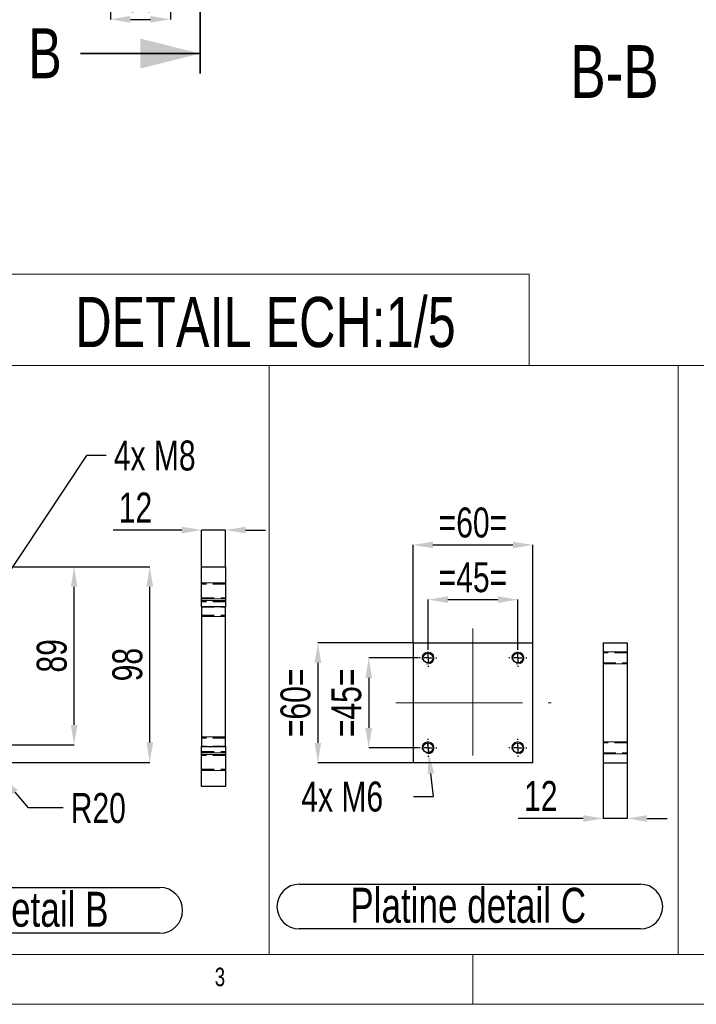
# Model space of a CAD drawing. Header units: millimetres. Extents: x 5 to 415, y 5 to 345.
# Tile 3 of 11: x 115 to 182, y 5 to 104. Entities that reach past the tile are written whole.
import ezdxf

# ---------------------------------------------------------------- set-up
doc = ezdxf.new("R2010")
doc.units = ezdxf.units.MM
doc.header["$PDSIZE"] = -1
doc.linetypes.add('CENTERX2', pattern=[20.32, 12.7, -2.54, 2.54, -2.54])
doc.linetypes.add('HIDDEN', pattern=[1.905, 1.27, -0.635])
for name, color, linetype in [('COTES', 1, 'Continuous'), ('NOTES', 6, 'Continuous'), ('TRAIT-FINS', 9, 'Continuous'), ('TRAIT-MIXTES', 3, 'CENTERX2'), ('TRAIT-TIRET', 2, 'HIDDEN')]:
    doc.layers.add(name, color=color, linetype=linetype)
doc.layers.add('TRAIT-FORT', color=4, linetype='Continuous', lineweight=25)
doc.styles.add('SLDTEXTSTYLE0', font='TXT', dxfattribs={"width": 0.75})
doc.dimstyles.new('SLDDIMSTYLE1', dxfattribs={"dimtxt": 3, "dimasz": 2, "dimexe": 0, "dimexo": 0.0625, "dimgap": 0.75, "dimtad": 1, "dimdec": 0, "dimlfac": 10, "dimrnd": 1e-09, "dimzin": 12, "dimdsep": 46, "dimtxsty": 'SLDTEXTSTYLE0', "dimsah": 1, "dimcen": 0.09, "dimadec": 0, "dimazin": 3, "dimtfac": 1, "dimtdec": 0, "dimtmove": 0, "dimatfit": 0, "dimfxl": 1, "dimfrac": 2, "dimtolj": 1, "dimtzin": 12, "dimarcsym": 0})
doc.dimstyles.new('SLDDIMSTYLE11', dxfattribs={"dimtxt": 3, "dimasz": 2, "dimexe": 0, "dimexo": 0.0625, "dimgap": 0.75, "dimtad": 1, "dimdec": 0, "dimlfac": 5, "dimrnd": 1e-09, "dimzin": 12, "dimdsep": 46, "dimtxsty": 'SLDTEXTSTYLE0', "dimsah": 1, "dimcen": 0.09, "dimadec": 0, "dimazin": 3, "dimtfac": 1, "dimtdec": 0, "dimtmove": 0, "dimatfit": 0, "dimfxl": 1, "dimfrac": 2, "dimtolj": 1, "dimtzin": 12, "dimarcsym": 0})
doc.dimstyles.new('SLDDIMSTYLE13', dxfattribs={"dimtxt": 3, "dimasz": 2, "dimexe": 0, "dimexo": 0.0625, "dimgap": 0.75, "dimtad": 1, "dimdec": 0, "dimlfac": 5, "dimrnd": 1e-09, "dimzin": 12, "dimdsep": 46, "dimtxsty": 'SLDTEXTSTYLE0', "dimsah": 1, "dimcen": 0.09, "dimadec": 0, "dimazin": 3, "dimtfac": 1, "dimtdec": 0, "dimtofl": 0, "dimtmove": 0, "dimatfit": 3, "dimfxl": 1, "dimfrac": 2, "dimtolj": 1, "dimtzin": 12, "dimarcsym": 0})
doc.dimstyles.new('SLDDIMSTYLE15', dxfattribs={"dimtxt": 3, "dimasz": 2, "dimexe": 0, "dimexo": 0.0625, "dimgap": 0.75, "dimtad": 0, "dimtih": 1, "dimtoh": 1, "dimdec": 0, "dimlfac": 5, "dimrnd": 1e-09, "dimzin": 12, "dimdsep": 46, "dimtxsty": 'SLDTEXTSTYLE0', "dimblk1": 'NONE', "dimsah": 1, "dimcen": 0, "dimadec": 0, "dimazin": 3, "dimtfac": 1, "dimtdec": 0, "dimtmove": 0, "dimatfit": 3, "dimldrblk": 'NONE', "dimfxl": 1, "dimfrac": 2, "dimtolj": 1, "dimtzin": 12, "dimarcsym": 0})
doc.dimstyles.new('SLDDIMSTYLE16', dxfattribs={"dimtxt": 3, "dimasz": 2, "dimexe": 0, "dimexo": 0.0625, "dimgap": 0.75, "dimtad": 0, "dimtih": 1, "dimtoh": 1, "dimdec": 0, "dimlfac": 5, "dimrnd": 1e-09, "dimzin": 12, "dimdsep": 46, "dimtxsty": 'SLDTEXTSTYLE0', "dimsah": 1, "dimcen": 0, "dimadec": 0, "dimazin": 3, "dimtfac": 1, "dimtdec": 0, "dimtofl": 0, "dimtmove": 0, "dimatfit": 3, "dimfxl": 1, "dimfrac": 2, "dimtolj": 1, "dimtzin": 12, "dimarcsym": 0})

# ---------------------------------------------------------------- blocks, each defined once
blk = doc.blocks.new('_D_19')
at = {"layer": 'COTES', "color": 0, "lineweight": -2, "transparency": 16777216}
for p, q in [((123.72, 113.048), (123.72, 103.632)), ((129.72, 113.048), (129.72, 103.632)), ((125.72, 103.632), (127.72, 103.632))]:
    blk.add_line(p, q, dxfattribs=at)
at = {"layer": 'COTES', "color": 0, "transparency": 16777216}
for points in [[(125.72, 103.966), (125.72, 103.299), (123.72, 103.632)], [(127.72, 103.966), (127.72, 103.299), (129.72, 103.632)]]:
    blk.add_solid(points, dxfattribs=at)
at = {"layer": 'Defpoints', "color": 0, "transparency": 16777216}
for p in [(123.72, 113.111), (129.72, 113.111), (129.72, 103.632)]:
    blk.add_point(p, dxfattribs=at)
at = {"layer": 'COTES', "color": 0, "transparency": 16777216, "insert": (126.72, 107.382), "char_height": 3, "attachment_point": 2, "style": 'SLDTEXTSTYLE0'}
blk.add_mtext('\\A1;= 60 =', dxfattribs=at)
blk = doc.blocks.new('_D_76')
at = {"layer": 'COTES', "color": 0, "lineweight": -2, "transparency": 16777216}
for p, q in [((110.333, 48.809), (120.082, 48.809)), ((120.082, 32.981), (120.082, 46.809)), ((98.537, 30.981), (120.082, 30.981))]:
    blk.add_line(p, q, dxfattribs=at)
at = {"layer": 'COTES', "color": 0, "transparency": 16777216}
for points in [[(119.749, 46.809), (120.415, 46.809), (120.082, 48.809)], [(119.749, 32.981), (120.415, 32.981), (120.082, 30.981)]]:
    blk.add_solid(points, dxfattribs=at)
at = {"layer": 'Defpoints', "color": 0, "transparency": 16777216}
for p in [(110.271, 48.809), (120.082, 48.809), (98.475, 30.981)]:
    blk.add_point(p, dxfattribs=at)
at = {"layer": 'COTES', "color": 0, "transparency": 16777216, "insert": (116.332, 39.895), "char_height": 3, "attachment_point": 2, "rotation": 90, "style": 'SLDTEXTSTYLE0'}
blk.add_mtext('\\A1;89', dxfattribs=at)
blk = doc.blocks.new('_D_77')
at = {"layer": 'COTES', "color": 0, "lineweight": -2, "transparency": 16777216}
for p, q in [((110.333, 48.809), (127.655, 48.809)), ((127.655, 31.221), (127.655, 46.809)), ((109.902, 29.221), (127.655, 29.221))]:
    blk.add_line(p, q, dxfattribs=at)
at = {"layer": 'COTES', "color": 0, "transparency": 16777216}
for points in [[(127.322, 46.809), (127.989, 46.809), (127.655, 48.809)], [(127.322, 31.221), (127.989, 31.221), (127.655, 29.221)]]:
    blk.add_solid(points, dxfattribs=at)
at = {"layer": 'Defpoints', "color": 0, "transparency": 16777216}
for p in [(110.271, 48.809), (127.655, 48.809), (109.839, 29.221)]:
    blk.add_point(p, dxfattribs=at)
at = {"layer": 'COTES', "color": 0, "transparency": 16777216, "insert": (123.905, 39.015), "char_height": 3, "attachment_point": 2, "rotation": 90, "style": 'SLDTEXTSTYLE0'}
blk.add_mtext('\\A1;98', dxfattribs=at)
blk = doc.blocks.new('_D_84')
at = {"layer": 'COTES', "color": 0, "lineweight": -2, "transparency": 16777216}
for p, q in [((121.304, 59.956), (112.694, 46.971)), ((123.304, 59.956), (121.304, 59.956)), ((110.705, 43.97), (111.589, 45.304))]:
    blk.add_line(p, q, dxfattribs=at)
at = {"layer": 'COTES', "color": 0, "transparency": 16777216}
blk.add_solid([(112.416, 47.155), (112.972, 46.787), (111.589, 45.304)], dxfattribs=at)
at = {"layer": 'Defpoints', "color": 0, "transparency": 16777216}
for p in [(111.589, 45.304), (110.705, 43.97)]:
    blk.add_point(p, dxfattribs=at)
at = {"layer": 'COTES', "color": 0, "transparency": 16777216, "insert": (124.054, 61.456), "char_height": 3, "attachment_point": 1, "style": 'SLDTEXTSTYLE0'}
blk.add_mtext('\\A1;4x M8', dxfattribs=at)
blk = doc.blocks.new('_None')
blk = doc.blocks.new('_D_85')
at = {"layer": 'COTES', "color": 0, "lineweight": -2, "transparency": 16777216}
for p, q in [((115.506, 24.659), (114.16, 26.24)), ((118.989, 24.659), (115.506, 24.659))]:
    blk.add_line(p, q, dxfattribs=at)
at = {"layer": 'COTES', "color": 0, "transparency": 16777216}
blk.add_solid([(114.414, 26.456), (113.906, 26.024), (112.864, 27.763)], dxfattribs=at)
at = {"layer": 'Defpoints', "color": 0, "transparency": 16777216}
for p in [(110.271, 30.809), (112.864, 27.763)]:
    blk.add_point(p, dxfattribs=at)
at = {"layer": 'COTES', "color": 0, "transparency": 16777216, "insert": (119.739, 26.159), "char_height": 3, "attachment_point": 1, "style": 'SLDTEXTSTYLE0'}
blk.add_mtext('\\A1;R20', dxfattribs=at)
blk = doc.blocks.new('SW_NOTE_17')
at = {"layer": 'NOTES', "color": 0}
for p, q in [((-0.102, 4.938), (33.195, 4.938)), ((33.195, 0.353), (-0.102, 0.353))]:
    blk.add_line(p, q, dxfattribs=at)
for centre, start, end in [((-0.102, 2.645), 90, 270), ((33.195, 2.645), 270, 90)]:
    blk.add_arc(centre, 2.293, start, end, dxfattribs=at)
at = {"layer": 'NOTES', "color": 0, "insert": (16.352, 4.512), "char_height": 3.5, "attachment_point": 2, "style": 'SLDTEXTSTYLE0'}
blk.add_mtext('Platine detail B', dxfattribs=at)
blk = doc.blocks.new('_D_86')
at = {"layer": 'COTES', "color": 0, "lineweight": -2, "transparency": 16777216}
for p, q in [((154.562, 39.683), (149.586, 39.683)), ((149.586, 37.683), (149.586, 32.683)), ((154.562, 30.683), (149.586, 30.683))]:
    blk.add_line(p, q, dxfattribs=at)
at = {"layer": 'COTES', "color": 0, "transparency": 16777216}
for points in [[(149.253, 37.683), (149.919, 37.683), (149.586, 39.683)], [(149.253, 32.683), (149.919, 32.683), (149.586, 30.683)]]:
    blk.add_solid(points, dxfattribs=at)
at = {"layer": 'Defpoints', "color": 0, "transparency": 16777216}
for p in [(154.625, 39.683), (149.586, 30.683), (154.625, 30.683)]:
    blk.add_point(p, dxfattribs=at)
at = {"layer": 'COTES', "color": 0, "transparency": 16777216, "insert": (145.836, 35.183), "char_height": 3, "attachment_point": 2, "rotation": 90, "style": 'SLDTEXTSTYLE0'}
blk.add_mtext('\\A1;=45=', dxfattribs=at)
blk = doc.blocks.new('_D_87')
at = {"layer": 'COTES', "color": 0, "lineweight": -2, "transparency": 16777216}
for p, q in [((153.962, 41.183), (144.495, 41.183)), ((144.495, 39.183), (144.495, 31.183)), ((153.962, 29.183), (144.495, 29.183))]:
    blk.add_line(p, q, dxfattribs=at)
at = {"layer": 'COTES', "color": 0, "transparency": 16777216}
for points in [[(144.162, 39.183), (144.829, 39.183), (144.495, 41.183)], [(144.162, 31.183), (144.829, 31.183), (144.495, 29.183)]]:
    blk.add_solid(points, dxfattribs=at)
at = {"layer": 'Defpoints', "color": 0, "transparency": 16777216}
for p in [(154.025, 41.183), (144.495, 29.183), (154.025, 29.183)]:
    blk.add_point(p, dxfattribs=at)
at = {"layer": 'COTES', "color": 0, "transparency": 16777216, "insert": (140.745, 35.183), "char_height": 3, "attachment_point": 2, "rotation": 90, "style": 'SLDTEXTSTYLE0'}
blk.add_mtext('\\A1;=60=', dxfattribs=at)
blk = doc.blocks.new('_D_88')
at = {"layer": 'COTES', "color": 0, "lineweight": -2, "transparency": 16777216}
for p, q in [((155.525, 40.645), (155.525, 45.52)), ((157.525, 45.52), (162.525, 45.52)), ((164.525, 40.645), (164.525, 45.52))]:
    blk.add_line(p, q, dxfattribs=at)
at = {"layer": 'COTES', "color": 0, "transparency": 16777216}
for points in [[(157.525, 45.854), (157.525, 45.187), (155.525, 45.52)], [(162.525, 45.854), (162.525, 45.187), (164.525, 45.52)]]:
    blk.add_solid(points, dxfattribs=at)
at = {"layer": 'Defpoints', "color": 0, "transparency": 16777216}
for p in [(164.525, 45.52), (155.525, 40.583), (164.525, 40.583)]:
    blk.add_point(p, dxfattribs=at)
at = {"layer": 'COTES', "color": 0, "transparency": 16777216, "insert": (160.025, 49.27), "char_height": 3, "attachment_point": 2, "style": 'SLDTEXTSTYLE0'}
blk.add_mtext('\\A1;=45=', dxfattribs=at)
blk = doc.blocks.new('_D_89')
at = {"layer": 'COTES', "color": 0, "lineweight": -2, "transparency": 16777216}
for p, q in [((154.025, 41.245), (154.025, 50.998)), ((156.025, 50.998), (164.025, 50.998)), ((166.025, 41.245), (166.025, 50.998))]:
    blk.add_line(p, q, dxfattribs=at)
at = {"layer": 'COTES', "color": 0, "transparency": 16777216}
for points in [[(156.025, 51.331), (156.025, 50.665), (154.025, 50.998)], [(164.025, 51.331), (164.025, 50.665), (166.025, 50.998)]]:
    blk.add_solid(points, dxfattribs=at)
at = {"layer": 'Defpoints', "color": 0, "transparency": 16777216}
for p in [(166.025, 50.998), (154.025, 41.183), (166.025, 41.183)]:
    blk.add_point(p, dxfattribs=at)
at = {"layer": 'COTES', "color": 0, "transparency": 16777216, "insert": (160.025, 54.748), "char_height": 3, "attachment_point": 2, "style": 'SLDTEXTSTYLE0'}
blk.add_mtext('\\A1;=60=', dxfattribs=at)
blk = doc.blocks.new('_D_90')
at = {"layer": 'COTES', "color": 0, "lineweight": -2, "transparency": 16777216}
for p, q in [((155.456, 31.279), (155.593, 30.087)), ((156.087, 25.803), (155.822, 28.1)), ((154.087, 25.803), (156.087, 25.803))]:
    blk.add_line(p, q, dxfattribs=at)
at = {"layer": 'COTES', "color": 0, "transparency": 16777216}
blk.add_solid([(156.153, 28.138), (155.491, 28.062), (155.593, 30.087)], dxfattribs=at)
at = {"layer": 'Defpoints', "color": 0, "transparency": 16777216}
for p in [(155.456, 31.279), (155.593, 30.087)]:
    blk.add_point(p, dxfattribs=at)
at = {"layer": 'COTES', "color": 0, "transparency": 16777216, "insert": (142.837, 27.303), "char_height": 3, "attachment_point": 1, "style": 'SLDTEXTSTYLE0'}
blk.add_mtext('\\A1;4x M6', dxfattribs=at)
blk = doc.blocks.new('SW_NOTE_18')
at = {"layer": 'NOTES', "color": 0}
for p, q in [((-0.075, 4.87), (34.095, 4.87)), ((34.095, 0.394), (-0.075, 0.394))]:
    blk.add_line(p, q, dxfattribs=at)
for centre, start, end in [((-0.075, 2.632), 90, 270), ((34.095, 2.632), 270, 90)]:
    blk.add_arc(centre, 2.238, start, end, dxfattribs=at)
at = {"layer": 'NOTES', "color": 0, "insert": (16.844, 4.512), "char_height": 3.5, "attachment_point": 2, "style": 'SLDTEXTSTYLE0'}
blk.add_mtext('Platine detail C', dxfattribs=at)
blk = doc.blocks.new('SW_CENTERMARKSYMBOL_37')
at = {"layer": 'TRAIT-MIXTES', "color": 0}
for p, q in [((-0.8, 0), (-0.9, 0)), ((0, 0), (-0.4, 0)), ((0, 0.8), (0, 0.9)), ((0, 0), (0, 0.4)), ((0, 0), (0, -0.4)), ((0, 0), (0.4, 0)), ((0.8, 0), (0.9, 0)), ((0, -0.8), (0, -0.9))]:
    blk.add_line(p, q, dxfattribs=at)
blk = doc.blocks.new('SW_CENTERMARKSYMBOL_38')
at = {"layer": 'TRAIT-MIXTES', "color": 0}
for p, q in [((-0.8, 0), (-0.9, 0)), ((0, 0), (-0.4, 0)), ((0, 0.8), (0, 0.9)), ((0, 0), (0, 0.4)), ((0, 0), (0, -0.4)), ((0, 0), (0.4, 0)), ((0.8, 0), (0.9, 0)), ((0, -0.8), (0, -0.9))]:
    blk.add_line(p, q, dxfattribs=at)
blk = doc.blocks.new('SW_CENTERMARKSYMBOL_39')
at = {"layer": 'TRAIT-MIXTES', "color": 0}
for p, q in [((-0.8, 0), (-0.9, 0)), ((0, 0), (-0.4, 0)), ((0, 0.8), (0, 0.9)), ((0, 0), (0, 0.4)), ((0, 0), (0, -0.4)), ((0, 0), (0.4, 0)), ((0.8, 0), (0.9, 0)), ((0, -0.8), (0, -0.9))]:
    blk.add_line(p, q, dxfattribs=at)
blk = doc.blocks.new('SW_CENTERMARKSYMBOL_40')
at = {"layer": 'TRAIT-MIXTES', "color": 0}
for p, q in [((-0.8, 0), (-0.9, 0)), ((0, 0), (-0.4, 0)), ((0, 0.8), (0, 0.9)), ((0, 0), (0, 0.4)), ((0, 0), (0, -0.4)), ((0, 0), (0.4, 0)), ((0.8, 0), (0.9, 0)), ((0, -0.8), (0, -0.9))]:
    blk.add_line(p, q, dxfattribs=at)
blk = doc.blocks.new('_D_95')
at = {"layer": 'COTES', "color": 0, "lineweight": -2, "transparency": 16777216}
for p, q in [((130.852, 52.492), (123.975, 52.492)), ((132.852, 48.871), (132.852, 52.492)), ((135.252, 52.492), (132.852, 52.492)), ((135.252, 48.871), (135.252, 52.492)), ((137.252, 52.492), (139.252, 52.492))]:
    blk.add_line(p, q, dxfattribs=at)
at = {"layer": 'COTES', "color": 0, "transparency": 16777216}
for points in [[(130.852, 52.825), (130.852, 52.159), (132.852, 52.492)], [(137.252, 52.825), (137.252, 52.159), (135.252, 52.492)]]:
    blk.add_solid(points, dxfattribs=at)
at = {"layer": 'Defpoints', "color": 0, "transparency": 16777216}
for p in [(135.252, 52.492), (132.852, 48.809), (135.252, 48.809)]:
    blk.add_point(p, dxfattribs=at)
at = {"layer": 'COTES', "color": 0, "transparency": 16777216, "insert": (126.225, 56.242), "char_height": 3, "attachment_point": 2, "style": 'SLDTEXTSTYLE0'}
blk.add_mtext('\\A1;12', dxfattribs=at)
blk = doc.blocks.new('_D_96')
at = {"layer": 'COTES', "color": 0, "lineweight": -2, "transparency": 16777216}
for p, q in [((173.072, 29.12), (173.072, 23.609)), ((175.472, 29.12), (175.472, 23.609)), ((171.072, 23.609), (164.572, 23.609)), ((175.472, 23.609), (173.072, 23.609)), ((177.472, 23.609), (179.472, 23.609))]:
    blk.add_line(p, q, dxfattribs=at)
at = {"layer": 'COTES', "color": 0, "transparency": 16777216}
for points in [[(171.072, 23.943), (171.072, 23.276), (173.072, 23.609)], [(177.472, 23.943), (177.472, 23.276), (175.472, 23.609)]]:
    blk.add_solid(points, dxfattribs=at)
at = {"layer": 'Defpoints', "color": 0, "transparency": 16777216}
for p in [(173.072, 29.183), (175.472, 29.183), (175.472, 23.609)]:
    blk.add_point(p, dxfattribs=at)
at = {"layer": 'COTES', "color": 0, "transparency": 16777216, "insert": (166.822, 27.359), "char_height": 3, "attachment_point": 2, "style": 'SLDTEXTSTYLE0'}
blk.add_mtext('\\A1;12', dxfattribs=at)

msp = doc.modelspace()

# ---------------------------------------------------------------- linework, layer by layer
at = {"lineweight": 35}
for p, q in [((132.709, 231.705), (132.709, 98.207)), ((120.709, 100.207), (132.709, 100.207))]:
    msp.add_line(p, q, dxfattribs=at)
at = {"lineweight": 18}
for p, q in [((112.054, 78.099), (165.645, 78.099)), ((165.645, 68.954), (165.645, 78.099)), ((77.209, 68.954), (139.631, 68.954)), ((112.054, 68.954), (165.645, 68.954)), ((139.631, 10), (139.631, 68.954)), ((139.631, 10), (139.631, 68.954)), ((139.631, 68.954), (180.584, 68.954)), ((180.584, 10), (180.584, 68.954)), ((180.584, 68.954), (224.663, 68.954)), ((180.584, 68.954), (180.584, 10)), ((10, 10), (410, 10)), ((77.209, 10), (139.631, 10)), ((139.631, 10), (180.584, 10)), ((160, 5), (160, 10)), ((180.584, 10), (224.663, 10)), ((5, 5), (415, 5))]:
    msp.add_line(p, q, dxfattribs=at)
at = {"lineweight": 35}
msp.add_solid([(132.709, 100.207), (126.709, 101.707), (126.709, 98.707)], dxfattribs=at)
at = {"layer": 'TRAIT-FINS', "lineweight": 18}
for p, q in [((135.252, 47.197), (132.852, 47.197)), ((135.252, 45.597), (132.852, 45.597)), ((135.252, 45.437), (132.852, 45.437)), ((135.252, 43.837), (132.852, 43.837)), ((175.472, 40.283), (173.072, 40.283)), ((173.072, 40.283), (173.072, 39.083)), ((175.472, 40.283), (173.072, 40.283)), ((173.072, 40.283), (173.072, 39.083)), ((175.472, 39.083), (173.072, 39.083)), ((175.472, 39.083), (173.072, 39.083)), ((135.252, 31.781), (132.852, 31.781)), ((175.472, 31.283), (173.072, 31.283)), ((173.072, 31.283), (173.072, 30.083)), ((175.472, 31.283), (173.072, 31.283)), ((173.072, 31.283), (173.072, 30.083)), ((135.252, 30.181), (132.852, 30.181)), ((135.252, 30.021), (132.852, 30.021)), ((175.472, 30.083), (173.072, 30.083)), ((175.472, 30.083), (173.072, 30.083)), ((135.252, 28.421), (132.852, 28.421))]:
    msp.add_line(p, q, dxfattribs=at)
for centre in [(155.525, 39.683), (155.525, 39.683), (164.525, 39.683), (164.525, 39.683), (155.525, 30.683), (155.525, 30.683), (164.525, 30.683), (164.525, 30.683)]:
    msp.add_arc(centre, 0.6, 255, 195, dxfattribs=at)
at = {"layer": 'TRAIT-FORT', "lineweight": 25}
for p, q in [((132.852, 48.809), (135.252, 48.809)), ((132.852, 44.809), (132.852, 48.809)), ((135.252, 48.809), (135.252, 44.809)), ((135.252, 44.809), (132.852, 44.809)), ((132.852, 44.809), (132.852, 30.809)), ((135.252, 30.809), (135.252, 44.809)), ((154.025, 41.183), (166.025, 41.183)), ((154.025, 41.183), (154.025, 29.183)), ((166.025, 29.183), (166.025, 41.183)), ((173.072, 41.183), (173.072, 29.183)), ((173.072, 41.183), (175.472, 41.183)), ((175.472, 41.183), (175.472, 29.183)), ((132.852, 30.809), (135.252, 30.809)), ((132.852, 26.809), (132.852, 30.809)), ((135.252, 30.809), (135.252, 26.809)), ((166.025, 29.183), (154.025, 29.183)), ((173.072, 29.183), (175.472, 29.183)), ((135.252, 26.809), (132.852, 26.809))]:
    msp.add_line(p, q, dxfattribs=at)
for centre in [(155.525, 39.683), (164.525, 39.683), (155.525, 30.683), (164.525, 30.683)]:
    msp.add_circle(centre, 0.5, dxfattribs=at)
at = {"layer": 'TRAIT-MIXTES', "lineweight": 18}
for p, q in [((160.025, 42.619), (160.025, 27.626)), ((152.306, 35.183), (167.857, 35.183))]:
    msp.add_line(p, q, dxfattribs=at)
at = {"layer": 'TRAIT-TIRET'}
for p, q in [((135.252, 47.077), (132.852, 47.077)), ((132.852, 45.717), (135.252, 45.717)), ((135.252, 45.317), (132.852, 45.317)), ((132.852, 44.809), (135.252, 44.809)), ((132.852, 43.957), (135.252, 43.957)), ((175.472, 40.183), (173.072, 40.183)), ((173.072, 39.183), (175.472, 39.183)), ((135.252, 31.661), (132.852, 31.661)), ((135.252, 30.809), (132.852, 30.809)), ((175.472, 31.183), (173.072, 31.183)), ((132.852, 30.301), (135.252, 30.301)), ((135.252, 29.901), (132.852, 29.901)), ((173.072, 30.183), (175.472, 30.183)), ((132.852, 28.541), (135.252, 28.541))]:
    msp.add_line(p, q, dxfattribs=at)

# ---------------------------------------------------------------- block references
at = {"layer": 'NOTES'}
for name, p in [('SW_NOTE_18', (142.706, 12.153)), ('SW_NOTE_17', (95.462, 11.758))]:
    msp.add_blockref(name, p, dxfattribs=at)
at = {"layer": 'TRAIT-MIXTES'}
for name, p in [('SW_CENTERMARKSYMBOL_38', (155.525, 39.683)), ('SW_CENTERMARKSYMBOL_37', (164.525, 39.683)), ('SW_CENTERMARKSYMBOL_40', (155.525, 30.683)), ('SW_CENTERMARKSYMBOL_39', (164.525, 30.683))]:
    msp.add_blockref(name, p, dxfattribs=at)

# ---------------------------------------------------------------- texts
at = {"insert": (115.494, 102.731), "char_height": 5, "attachment_point": 1, "style": 'SLDTEXTSTYLE0'}
msp.add_mtext('B', dxfattribs=at)
at = {"layer": 'NOTES', "style": 'SLDTEXTSTYLE0'}
for s, insert, char_height, attachment_point in [('B-B', (174.207, 101.051), 5.2917, 2), ('DETAIL ECH:1/5', (139.248, 75.836), 5.02708, 2), ('3', (134.167, 8.668), 1.852, 1)]:
    msp.add_mtext(s, dxfattribs=dict(at, insert=insert, char_height=char_height, attachment_point=attachment_point))

# ---------------------------------------------------------------- dimensions: what is measured, and where the dimension line sits
at = {"layer": 'COTES'}
for base, p1, p2, text, dimstyle, picture, middle in [((129.72, 103.632), (123.72, 113.111), (129.72, 113.111), '= <> =', 'SLDDIMSTYLE1', '_D_19', (126.72, 103.632)), ((166.025, 50.998), (154.025, 41.183), (166.025, 41.183), '=<>=', 'SLDDIMSTYLE13', '_D_89', (160.025, 50.998)), ((164.525, 45.52), (155.525, 40.583), (164.525, 40.583), '=<>=', 'SLDDIMSTYLE13', '_D_88', (160.025, 45.52))]:
    dim = msp.add_linear_dim(base=base, p1=p1, p2=p2, text=text, dimstyle=dimstyle, dxfattribs=at)
    dim.commit()
    dim.dimension.update_dxf_attribs({"geometry": picture, "text_midpoint": middle, "dimtype": 160})
for p1, p2, text, picture, middle in [((110.705, 43.97), (111.589, 45.304), '4x M8', '_D_84', (129.304, 59.956)), ((155.456, 31.279), (155.593, 30.087), '4x M6', '_D_90', (148.087, 25.803))]:
    dim = msp.add_diameter_dim_2p(p1=p1, p2=p2, text=text, dimstyle='SLDDIMSTYLE15', override={"dimpost": '<>'}, dxfattribs=at)
    dim.commit()
    dim.dimension.update_dxf_attribs({"geometry": picture, "text_midpoint": middle, "dimtype": 163})
for base, p1, p2, picture, middle in [((135.252, 52.492), (132.852, 48.809), (135.252, 48.809), '_D_95', (126.225, 52.492)), ((175.472, 23.609), (173.072, 29.183), (175.472, 29.183), '_D_96', (166.822, 23.609))]:
    dim = msp.add_linear_dim(base=base, p1=p1, p2=p2, dimstyle='SLDDIMSTYLE11', dxfattribs=at)
    dim.commit()
    dim.dimension.update_dxf_attribs({"geometry": picture, "text_midpoint": middle, "dimtype": 160})
for base, p1, picture, middle in [((120.082, 48.809), (98.475, 30.981), '_D_76', (120.082, 39.895)), ((127.655, 48.809), (109.839, 29.221), '_D_77', (127.655, 39.015))]:
    dim = msp.add_linear_dim(base=base, p1=p1, p2=(110.271, 48.809), angle=90, dimstyle='SLDDIMSTYLE13', dxfattribs=at)
    dim.commit()
    dim.dimension.update_dxf_attribs({"geometry": picture, "text_midpoint": middle, "dimtype": 160})
for base, p1, p2, picture, middle in [((144.495, 29.183), (154.025, 41.183), (154.025, 29.183), '_D_87', (144.495, 35.183)), ((149.586, 30.683), (154.625, 39.683), (154.625, 30.683), '_D_86', (149.586, 35.183))]:
    dim = msp.add_linear_dim(base=base, p1=p1, p2=p2, angle=90, text='=<>=', dimstyle='SLDDIMSTYLE13', dxfattribs=at)
    dim.commit()
    dim.dimension.update_dxf_attribs({"geometry": picture, "text_midpoint": middle, "dimtype": 160})
dim = msp.add_radius_dim(center=(110.271, 30.809), mpoint=(112.864, 27.763), dimstyle='SLDDIMSTYLE16', dxfattribs=at)
dim.commit()
dim.dimension.update_dxf_attribs({"geometry": '_D_85', "text_midpoint": (122.552, 24.659), "dimtype": 164})

doc.saveas('drawing.dxf')
